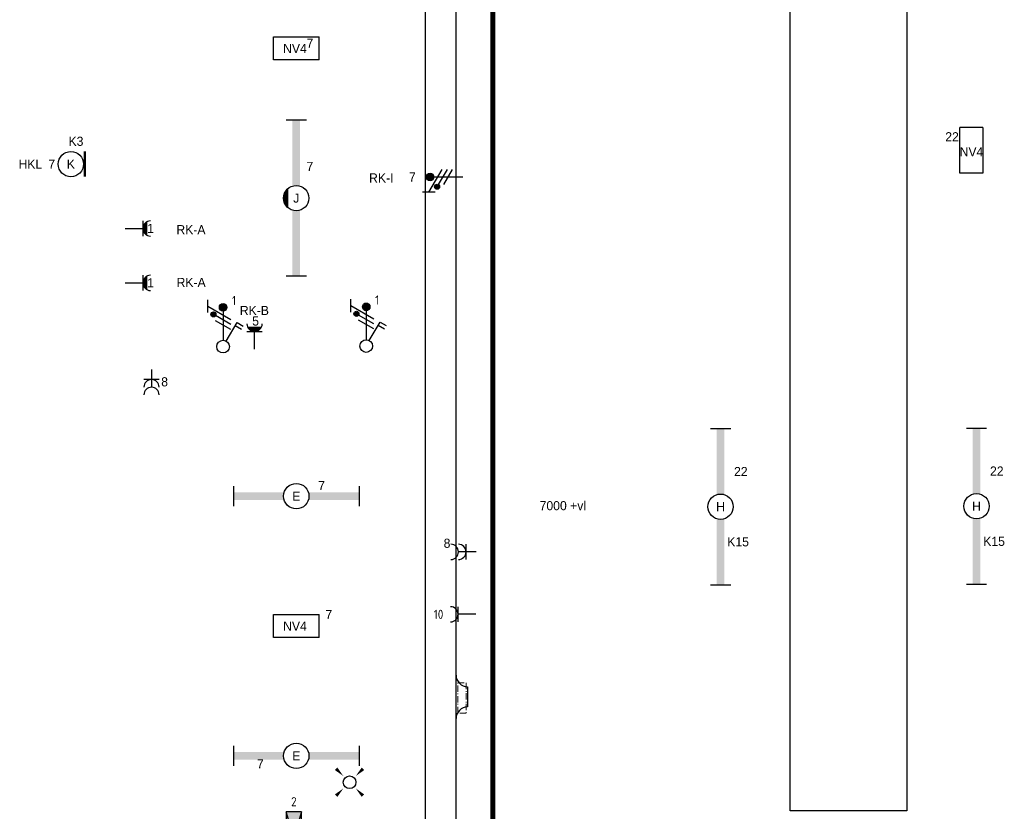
# Model space of a CAD drawing. Header units: millimetres. Extents: x -4918 to 66616, y -2793 to 36146.
# Tile 11 of 25: x 7174 to 16891, y 20265 to 28074. Entities that reach past the tile are written whole.
import ezdxf
from ezdxf.enums import TextEntityAlignment as Align

# ---------------------------------------------------------------- set-up
doc = ezdxf.new("R2010")
doc.units = ezdxf.units.MM
doc.header["$LTSCALE"] = 100
doc.linetypes.add('DIVIDE', pattern=[1.25, 0.5, -0.25, 0, -0.25, 0, -0.25])
doc.linetypes.add('STYLE_06', pattern=[1.041641, 0.625, -0.208282, 0.069427, -0.138931])
doc.layers.add('diversen', color=3, linetype='STYLE_06', lineweight=18)
for name, color, linetype in [('EL6131--', 3, 'Continuous'), ('EL6211--', 3, 'Continuous'), ('EL6222--', 3, 'Continuous'), ('EL6311--', 3, 'Continuous'), ('EL6350--', 3, 'Continuous'), ('EM6131--', 1, 'Continuous'), ('WL561---', 4, 'Continuous')]:
    doc.layers.add(name, color=color, linetype=linetype)
doc.styles.add('BURO-018', font='BUROFONT.shx', dxfattribs={"height": 90})
doc.styles.add('STABICAD-018', font='ISOCP.SHX', dxfattribs={"height": 1.8})
doc.styles.add('STABICAD-025', font='ISOCP.SHX', dxfattribs={"height": 2.5})

# ---------------------------------------------------------------- blocks, each defined once
blk = doc.blocks.new('*U108')
at = {"color": 0, "ltscale": 10}
for p, q in [((0, -214.5, -2730), (0, 214.5, -2730)), ((115, -100, -2730), (115, 100, -2730))]:
    blk.add_line(p, q, dxfattribs=at)
for centre, start, end in [((114.5, 214.5, -2730), 180, 270), ((114.5, -214.5, -2730), 90, 180)]:
    blk.add_arc(centre, 114.5, start, end, dxfattribs=at)
at = {"layer": 'EM6131--', "color": 1, "style": 'BURO-018'}
blk.add_attdef('POSNR', text='', height=90, dxfattribs=at).set_placement((0, 0), align=Align.MIDDLE)
blk = doc.blocks.new('*U122')
at = {"color": 0, "ltscale": 10}
for p, q in [((0, 150, -2730), (10876, 150, -2730)), ((0, -150, -2730), (10876, -150, -2730))]:
    blk.add_line(p, q, dxfattribs=at)
at = {"layer": 'EM6131--', "color": 1, "style": 'BURO-018'}
blk.add_attdef('POSNR', text='', height=90, dxfattribs=at).set_placement((0, 0), align=Align.MIDDLE)
blk = doc.blocks.new('E00078')
at = {"color": 0, "linetype": 'Continuous'}
for p, q in [((-3, 6.48), (-3, 8.98)), ((-3, 7.73), (1.5, 5.13)), ((1.5, 4.13), (-1.5, 5.87)), ((0, 7.5), (0, 1)), ((1.5, 3.13), (-1.5, 4.87))]:
    blk.add_line(p, q, dxfattribs=at)
at = {"color": 0, "const_width": 0.75}
blk.add_lwpolyline([(-0.38, 7.5, 1), (0.38, 7.5, 1)], format="xyb", close=True, dxfattribs=at)
at = {"color": 0, "linetype": 'Continuous', "const_width": 0.5}
blk.add_lwpolyline([(-2.18, 6.12, 1), (-1.68, 6.12, 1)], format="xyb", close=True, dxfattribs=at)
at = {"color": 0, "linetype": 'Continuous'}
for centre, radius in [((0, 7.5), 0.75), ((-1.93, 6.12), 0.5)]:
    blk.add_circle(centre, radius, dxfattribs=at)
at = {"color": 0, "linetype": 'Continuous', "style": 'BURO-018'}
for tag, p in [('PANEL', (0, 14)), ('CIRCUIT', (0, 11)), ('SUBCIRCUIT', (4.5, 11))]:
    blk.add_attdef(tag, text='', height=1.8, dxfattribs=at).set_placement(p, align=Align.MIDDLE)
at = {"color": 0, "linetype": 'Continuous', "style": 'BURO-018', "flags": 1}
for tag, p in [('POWERCODE', (13, 11)), ('ARTICLECODE', (0, 0))]:
    blk.add_attdef(tag, text='', height=1.8, dxfattribs=at).set_placement(p, align=Align.MIDDLE)
blk = doc.blocks.new('E00411')
at = {"color": 0, "linetype": 'Continuous'}
blk.add_circle((0, 0), 1.25, dxfattribs=at)
for points in [[(-2.89, 2.4), (-2.4, 2.89), (-1.24, 1.24)], [(2.4, 2.89), (2.89, 2.4), (1.24, 1.24)], [(-2.4, -2.89), (-2.89, -2.4), (-1.24, -1.24)], [(2.89, -2.4), (2.4, -2.89), (1.24, -1.24)]]:
    blk.add_solid(points, dxfattribs=at)
at = {"color": 0, "linetype": 'Continuous', "style": 'BURO-018'}
blk.add_attdef('SWITCHCODE', text='', height=1.8, dxfattribs=at).set_placement((0, 4.64), align=Align.MIDDLE)
at = {"color": 0, "linetype": 'Continuous', "style": 'BURO-018', "flags": 1}
blk.add_attdef('ARTICLECODE', text='', height=1.8, dxfattribs=at).set_placement((0, 0), align=Align.MIDDLE)
blk = doc.blocks.new('1115C3A')
at = {"color": 0, "linetype": 'Continuous'}
for p, q in [((-4.5, 5.5), (4.5, 5.5)), ((-4.5, 1), (-4.5, 5.5)), ((4.5, 1), (4.5, 5.5)), ((4.5, 1), (-4.5, 1))]:
    blk.add_line(p, q, dxfattribs=at)
at = {"color": 0, "linetype": 'Continuous', "style": 'BURO-018'}
for tag, p in [('PANEL', (0, 15.17)), ('CIRCUIT', (0, 12.17)), ('SUBCIRCUIT', (4.5, 12.17)), ('LIGHTFIXTURECODE', (0, 8))]:
    blk.add_attdef(tag, text='', height=1.8, dxfattribs=at).set_placement(p, align=Align.MIDDLE)
blk = doc.blocks.new('111304WD')
at = {"color": 0, "linetype": 'Continuous'}
for p, q in [((-1.5, 4.5), (1.5, 4.5)), ((1.3, 5.25), (-1.3, 5.25)), ((1.16, 5.05), (-1.16, 5.05)), ((0.96, 4.85), (-0.96, 4.85)), ((0.65, 4.65), (-0.65, 4.65)), ((0, 1), (0, 4.5))]:
    blk.add_line(p, q, dxfattribs=at)
blk.add_arc((0, 6), 1.5, 180, 0, dxfattribs=at)
at = {"color": 0, "linetype": 'Continuous', "style": 'BURO-018'}
for tag, p in [('PANEL', (0, 11.5)), ('CIRCUIT', (0, 8.5)), ('SUBCIRCUIT', (4.5, 8.5))]:
    blk.add_attdef(tag, text='', height=1.8, dxfattribs=at).set_placement(p, align=Align.MIDDLE)
at = {"color": 0, "linetype": 'Continuous', "style": 'BURO-018', "flags": 1}
for tag, p in [('POWERCODE', (13, 8.5)), ('ARTICLECODE', (0, 0))]:
    blk.add_attdef(tag, text='', height=1.8, dxfattribs=at).set_placement(p, align=Align.MIDDLE)
blk = doc.blocks.new('111304A')
at = {"color": 0, "linetype": 'Continuous'}
for p, q in [((0, 1), (0, 4.5)), ((-1.5, 3), (1.5, 3))]:
    blk.add_line(p, q, dxfattribs=at)
for centre in [(0, 6), (0, 4.5)]:
    blk.add_arc(centre, 1.5, 180, 0, dxfattribs=at)
at = {"color": 0, "linetype": 'Continuous', "style": 'BURO-018'}
for tag, p in [('PANEL', (0, 11.5)), ('CIRCUIT', (0, 8.5)), ('SUBCIRCUIT', (4.5, 8.5))]:
    blk.add_attdef(tag, text='', height=1.8, dxfattribs=at).set_placement(p, align=Align.MIDDLE)
at = {"color": 0, "linetype": 'Continuous', "style": 'BURO-018', "flags": 1}
for tag, p in [('POWERCODE', (13, 8.5)), ('ARTICLECODE', (0, 0))]:
    blk.add_attdef(tag, text='', height=1.8, dxfattribs=at).set_placement(p, align=Align.MIDDLE)
blk = doc.blocks.new('E00172')
at = {"color": 0, "linetype": 'Continuous', "const_width": 0.5}
blk.add_lwpolyline([(-2.5, 0.75), (2.5, 0.75)], dxfattribs=at)
at = {"color": 0, "linetype": 'Continuous'}
blk.add_circle((0, 3.5), 2.5, dxfattribs=at)
at = {"color": 0, "linetype": 'Continuous', "style": 'BURO-018'}
for tag, p in [('PANEL', (0, 11.5)), ('CIRCUIT', (0, 8.5)), ('SUBCIRCUIT', (4.5, 8.5)), ('LIGHTFIXTURECODE', (0, 3.5)), ('SWITCHCODE', (4.5, 2.5))]:
    blk.add_attdef(tag, text='', height=1.8, dxfattribs=at).set_placement(p, align=Align.MIDDLE)
blk = doc.blocks.new('*U192')
at = {"color": 0}
for p, q in [((-15.4, 2), (-15.4, -2)), ((15.4, 2), (15.4, -2))]:
    blk.add_line(p, q, dxfattribs=at)
at = {"color": 0, "linetype": 'Continuous'}
blk.add_circle((0, 0), 2.5, dxfattribs=at)
at = {"color": 0}
for points in [[(-2.5, 0.75), (-15.4, 0.75), (-2.5, -0.75), (-15.4, -0.75)], [(2.5, 0.75), (15.4, 0.75), (2.5, -0.75), (15.4, -0.75)]]:
    blk.add_solid(points, dxfattribs=at)
at = {"color": 0, "linetype": 'Continuous', "style": 'BURO-018'}
for tag, p in [('PANEL', (0, 8)), ('CIRCUIT', (0, 5)), ('SUBCIRCUIT', (4.5, 5)), ('LIGHTFIXTURECODE', (0, 0)), ('SWITCHCODE', (4.5, -3))]:
    blk.add_attdef(tag, text='', height=1.8, dxfattribs=at).set_placement(p, align=Align.MIDDLE)
blk = doc.blocks.new('*U193')
at = {"color": 0}
for p, q in [((-15.4, 2), (-15.4, -2)), ((15.4, 2), (15.4, -2))]:
    blk.add_line(p, q, dxfattribs=at)
at = {"color": 0, "linetype": 'Continuous'}
blk.add_circle((0, 0), 2.5, dxfattribs=at)
at = {"color": 0}
for points in [[(-2.5, 0.75), (-15.4, 0.75), (-2.5, -0.75), (-15.4, -0.75)], [(2.5, 0.75), (15.4, 0.75), (2.5, -0.75), (15.4, -0.75)]]:
    blk.add_solid(points, dxfattribs=at)
at = {"color": 0, "linetype": 'Continuous', "style": 'BURO-018'}
for tag, p in [('PANEL', (0, 8)), ('CIRCUIT', (0, 5)), ('SUBCIRCUIT', (4.5, 5)), ('LIGHTFIXTURECODE', (0, 0)), ('SWITCHCODE', (4.5, -3))]:
    blk.add_attdef(tag, text='', height=1.8, dxfattribs=at).set_placement(p, align=Align.MIDDLE)
blk = doc.blocks.new('1115B6WD')
at = {"color": 0, "linetype": 'Continuous'}
for p, q in [((1.88, -1.65), (-1.88, -1.65)), ((1.68, -1.85), (-1.68, -1.85)), ((1.43, -2.05), (-1.43, -2.05)), ((1.09, -2.25), (-1.09, -2.25)), ((0.5, -2.45), (-0.5, -2.45))]:
    blk.add_line(p, q, dxfattribs=at)
blk = doc.blocks.new('*U203')
at = {"color": 0}
for p, q in [((-15.4, 2), (-15.4, -2)), ((15.4, 2), (15.4, -2))]:
    blk.add_line(p, q, dxfattribs=at)
at = {"color": 0, "linetype": 'Continuous'}
blk.add_circle((0, 0), 2.5, dxfattribs=at)
at = {"color": 0}
for points in [[(-2.5, 0.75), (-15.4, 0.75), (-2.5, -0.75), (-15.4, -0.75)], [(2.5, 0.75), (15.4, 0.75), (2.5, -0.75), (15.4, -0.75)]]:
    blk.add_solid(points, dxfattribs=at)
at = {"color": 0, "zscale": 100}
blk.add_blockref('1115B6WD', (0, 0), dxfattribs=at)
at = {"color": 0, "linetype": 'Continuous', "style": 'BURO-018'}
for tag, p in [('PANEL', (0, 8)), ('CIRCUIT', (0, 5)), ('SUBCIRCUIT', (4.5, 5)), ('LIGHTFIXTURECODE', (0, 0)), ('SWITCHCODE', (4.5, -3))]:
    blk.add_attdef(tag, text='', height=1.8, dxfattribs=at).set_placement(p, align=Align.MIDDLE)
blk = doc.blocks.new('*U205')
at = {"color": 0}
for p, q in [((-12.4, 2), (-12.4, -2)), ((12.4, 2), (12.4, -2))]:
    blk.add_line(p, q, dxfattribs=at)
at = {"color": 0, "linetype": 'Continuous'}
blk.add_circle((0, 0), 2.5, dxfattribs=at)
at = {"color": 0}
for points in [[(-2.5, 0.75), (-12.4, 0.75), (-2.5, -0.75), (-12.4, -0.75)], [(2.5, 0.75), (12.4, 0.75), (2.5, -0.75), (12.4, -0.75)]]:
    blk.add_solid(points, dxfattribs=at)
at = {"color": 0, "linetype": 'Continuous', "style": 'BURO-018'}
for tag, p in [('PANEL', (0, 8)), ('CIRCUIT', (0, 5)), ('SUBCIRCUIT', (4.5, 5)), ('LIGHTFIXTURECODE', (0, 0)), ('SWITCHCODE', (4.5, -3))]:
    blk.add_attdef(tag, text='', height=1.8, dxfattribs=at).set_placement(p, align=Align.MIDDLE)
blk = doc.blocks.new('*U206')
at = {"color": 0}
for p, q in [((-12.4, 2), (-12.4, -2)), ((12.4, 2), (12.4, -2))]:
    blk.add_line(p, q, dxfattribs=at)
at = {"color": 0, "linetype": 'Continuous'}
blk.add_circle((0, 0), 2.5, dxfattribs=at)
at = {"color": 0}
for points in [[(-2.5, 0.75), (-12.4, 0.75), (-2.5, -0.75), (-12.4, -0.75)], [(2.5, 0.75), (12.4, 0.75), (2.5, -0.75), (12.4, -0.75)]]:
    blk.add_solid(points, dxfattribs=at)
at = {"color": 0, "linetype": 'Continuous', "style": 'BURO-018'}
for tag, p in [('PANEL', (0, 8)), ('CIRCUIT', (0, 5)), ('SUBCIRCUIT', (4.5, 5)), ('LIGHTFIXTURECODE', (0, 0)), ('SWITCHCODE', (4.5, -3))]:
    blk.add_attdef(tag, text='', height=1.8, dxfattribs=at).set_placement(p, align=Align.MIDDLE)
blk = doc.blocks.new('E00079A')
at = {"color": 0, "linetype": 'Continuous'}
for p, q in [((-3, 8.98), (-3, 11.48)), ((-3, 10.23), (1.5, 7.63)), ((0, 10), (0, 3.5)), ((1.5, 6.63), (-1.5, 8.37)), ((1.5, 5.63), (-1.5, 7.37)), ((0.62, 3.33), (2.74, 7)), ((2.39, 6.39), (3.6, 5.69)), ((2.74, 7), (3.95, 6.3))]:
    blk.add_line(p, q, dxfattribs=at)
blk.add_lwpolyline([(-0.38, 10, 0.75, 0.75, 1), (0.38, 10, 0.75, 0.75, 1)], format="xyseb", close=True, dxfattribs=at)
at = {"color": 0, "linetype": 'Continuous', "const_width": 0.5}
blk.add_lwpolyline([(-2.18, 8.62, 1), (-1.68, 8.62, 1)], format="xyb", close=True, dxfattribs=at)
at = {"color": 0, "linetype": 'Continuous'}
for centre, radius in [((0, 10), 0.75), ((-1.93, 8.62), 0.5), ((0, 2.25), 1.25)]:
    blk.add_circle(centre, radius, dxfattribs=at)
at = {"color": 0, "linetype": 'Continuous', "style": 'STABICAD-018'}
for tag, p in [('PANEL', (0, 16.5)), ('CIRCUIT', (0, 13.5)), ('SUBCIRCUIT', (4.5, 13.5)), ('ARTICLECODE', (0, 0))]:
    blk.add_attdef(tag, text='', height=1.8, dxfattribs=at).set_placement(p, align=Align.MIDDLE)
blk.add_attdef('SWITCHCODE', (0, 13.5), '', height=1.8, dxfattribs=at)
at = {"color": 0, "linetype": 'Continuous', "style": 'STABICAD-018', "flags": 1}
blk.add_attdef('POWERCODE', text='', height=1.8, dxfattribs=at).set_placement((13, 13.5), align=Align.MIDDLE)
blk = doc.blocks.new('111304')
at = {"color": 0, "linetype": 'Continuous'}
for p, q in [((-1.5, 4.5), (1.5, 4.5)), ((0, 1), (0, 4.5))]:
    blk.add_line(p, q, dxfattribs=at)
blk.add_arc((0, 6), 1.5, 180, 0, dxfattribs=at)
at = {"color": 0, "linetype": 'Continuous', "style": 'BURO-018'}
for tag, p in [('PANEL', (0, 11.5)), ('CIRCUIT', (0, 8.5)), ('SUBCIRCUIT', (4.5, 8.5))]:
    blk.add_attdef(tag, text='', height=1.8, dxfattribs=at).set_placement(p, align=Align.MIDDLE)
at = {"color": 0, "linetype": 'Continuous', "style": 'BURO-018', "flags": 1}
for tag, p in [('POWERCODE', (13, 8.5)), ('ARTICLECODE', (0, 0))]:
    blk.add_attdef(tag, text='', height=1.8, dxfattribs=at).set_placement(p, align=Align.MIDDLE)
blk = doc.blocks.new('1116A4B')
at = {"color": 0, "linetype": 'Continuous'}
for p, q in [((-5, 4), (-5, 1)), ((5, 4), (-5, 4)), ((-5, 4), (5, 1)), ((5, 4), (-5, 1)), ((5, 1), (5, 4)), ((-5, 1), (5, 1))]:
    blk.add_line(p, q, dxfattribs=at)
for points in [[(-5, 4), (0, 2.5), (-5, 1)], [(5, 4), (0, 2.5), (5, 1)]]:
    blk.add_solid(points, dxfattribs=at)
at = {"color": 0, "linetype": 'Continuous', "style": 'STABICAD-018'}
for tag, p in [('PANEL', (0, 15)), ('CIRCUIT', (0, 9)), ('SUBCIRCUIT', (4.5, 9)), ('PANELNAME', (0, 6)), ('ARTICLECODE', (0, 0))]:
    blk.add_attdef(tag, text='', height=1.8, dxfattribs=at).set_placement(p, align=Align.MIDDLE)
blk.add_attdef('CASCADINGPANEL', (0, 0), '', height=1.8, dxfattribs=at)

msp = doc.modelspace()

# ---------------------------------------------------------------- linework, layer by layer
at = {"layer": 'diversen', "color": 3}
msp.add_lwpolyline([(11498.3, 21534), (11578.3, 21534), (11578.3, 21234), (11498.3, 21234), (11498.3, 21534)], dxfattribs=at)
at = {"layer": 'EL6311--', "color": 160, "linetype": 'DIVIDE', "lineweight": 100, "ltscale": 25}
msp.add_lwpolyline([(11843.3, 34760.5, 50, 50, 0), (10840.4, 35763.3, 50, 50, 0), (11843.3, 34760.5, 50, 50, 0), (11843.3, 19660.1, 50, 50, 0), (11998.3, 19660.1, 50, 50, 0), (11998.3, 11985, 50, 50, 0), (16468.3, 11985, 50, 50, 0), (16468.3, 10547.3, 50, 50, 0), (12879.8, 10547.3, 50, 50, 0), (12879.8, 7563.4, 50, 50, 0), (11686.7, 7563.4, 50, 50, 0), (11686.7, -1230.2, 50, 50, 0), (10508.6, -2408.3, 50, 50, 0)], format="xyseb", dxfattribs=at)
at = {"layer": 'WL561---', "color": 252}
msp.add_lwpolyline([(15928.3, 33271.5), (15928.3, 20271.5), (14778.3, 20271.5), (14778.3, 33271.5)], close=True, dxfattribs=at)

# ---------------------------------------------------------------- block references
at = {"layer": 'EL6131--', "color": 7, "rotation": 90}
msp.add_blockref('*U122', (11329.7, 19558.4, 2730), dxfattribs=at)
at = {"layer": 'EL6131--', "color": 7}
msp.add_blockref('*U108', (11479.7, 21394.7, 2730), dxfattribs=at)
at = {"layer": 'EL6211--', "linetype": 'Continuous'}
ref = msp.add_blockref('1116A4B', (9755, 20010.2), dxfattribs=dict(at, xscale=50, yscale=50, zscale=50, rotation=270))
ref.add_attrib('CIRCUIT', '2', dxfattribs={"layer": '0', "color": 1, "linetype": 'Continuous', "height": 90, "style": 'STABICAD-018'}).set_placement((9880, 20360.2), align=Align.MIDDLE)
ref.add_attrib('PANELNAME', 'LK02', dxfattribs={"layer": '0', "color": 2, "linetype": 'Continuous', "height": 125, "style": 'STABICAD-025'}).set_placement((10141.5, 20009.6), align=Align.MIDDLE)
at = {"layer": 'EL6222--', "color": 30, "linetype": 'Continuous'}
ref = msp.add_blockref('E00078', (11598.3, 26522.5), dxfattribs=dict(at, xscale=50.00000000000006, yscale=50.00000000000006, zscale=50.00000000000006, rotation=90.00000000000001))
ref.add_attrib('CIRCUIT', '7', dxfattribs={"layer": '0', "color": 1, "linetype": 'Continuous', "height": 90, "style": 'BURO-018'}).set_placement((11048.3, 26522.5), align=Align.MIDDLE)
ref.add_attrib('POWERCODE', 'RK-I', dxfattribs={"layer": '0', "color": 1, "linetype": 'Continuous', "height": 90, "style": 'BURO-018'}).set_placement((10741.8, 26513.1), align=Align.MIDDLE)
ref = msp.add_blockref('111304WD', (8164.8, 26014.7, 525), dxfattribs=dict(at, xscale=50, yscale=50, zscale=50, rotation=270))
ref.add_attrib('CIRCUIT', '1', dxfattribs={"layer": '0', "color": 1, "linetype": 'Continuous', "height": 90, "style": 'BURO-018'}).set_placement((8464.8, 26014.7, 525), align=Align.MIDDLE)
ref.add_attrib('POWERCODE', 'RK-A', dxfattribs={"layer": '0', "color": 1, "linetype": 'Continuous', "height": 90, "style": 'BURO-018'}).set_placement((8863.7, 26002.9, 525), align=Align.MIDDLE)
ref = msp.add_blockref('111304WD', (8164.8, 25477.6, 525), dxfattribs=dict(at, xscale=50, yscale=50, zscale=50, rotation=270))
ref.add_attrib('CIRCUIT', '1', dxfattribs={"layer": '0', "color": 1, "linetype": 'Continuous', "height": 90, "style": 'BURO-018'}).set_placement((8464.8, 25477.6, 525), align=Align.MIDDLE)
ref.add_attrib('POWERCODE', 'RK-A', dxfattribs={"layer": '0', "color": 1, "linetype": 'Continuous', "height": 90, "style": 'BURO-018'}).set_placement((8865.5, 25482.7, 525), align=Align.MIDDLE)
at = {"layer": 'EL6222--', "linetype": 'Continuous'}
ref = msp.add_blockref('E00079A', (10593.1, 24741.7), dxfattribs=dict(at, xscale=50, yscale=50, zscale=50))
ref.add_attrib('CIRCUIT', '1', dxfattribs={"layer": '0', "color": 1, "linetype": 'Continuous', "height": 90, "style": 'STABICAD-018'}).set_placement((10701.5, 25308.9), align=Align.MIDDLE)
ref = msp.add_blockref('E00079A', (9181.4, 24736.6), dxfattribs=dict(at, xscale=50, yscale=50, zscale=50))
ref.add_attrib('CIRCUIT', '1', dxfattribs={"layer": '0', "color": 1, "linetype": 'Continuous', "height": 90, "style": 'STABICAD-018'}).set_placement((9289.7, 25303.8), align=Align.MIDDLE)
at = {"layer": 'EL6222--', "color": 30, "linetype": 'Continuous'}
ref = msp.add_blockref('111304WD', (9491.6, 24774), dxfattribs=dict(at, xscale=50, yscale=50, zscale=50))
ref.add_attrib('CIRCUIT', '5', dxfattribs={"layer": '0', "color": 1, "linetype": 'Continuous', "height": 90, "style": 'BURO-018'}).set_placement((9501.6, 25101.3), align=Align.MIDDLE)
ref.add_attrib('POWERCODE', 'RK-B', dxfattribs={"layer": '0', "color": 1, "linetype": 'Continuous', "height": 90, "style": 'BURO-018'}).set_placement((9489.6, 25206.1), align=Align.MIDDLE)
at = {"layer": 'EL6222--', "color": 4, "linetype": 'Continuous'}
ref = msp.add_blockref('111304A', (8475, 24674), dxfattribs=dict(at, xscale=50, yscale=50, zscale=50, rotation=180))
ref.add_attrib('CIRCUIT', '8', dxfattribs={"layer": '0', "color": 1, "linetype": 'Continuous', "height": 90, "style": 'BURO-018'}).set_placement((8603.9, 24501.9), align=Align.MIDDLE)
ref = msp.add_blockref('111304A', (11728.3, 22823.9), dxfattribs=dict(at, xscale=50.00000000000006, yscale=50.00000000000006, zscale=50.00000000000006, rotation=90.00000000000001))
ref.add_attrib('CIRCUIT', '8', dxfattribs={"layer": '0', "color": 1, "linetype": 'Continuous', "height": 90, "style": 'BURO-018'}).set_placement((11391, 22909.8), align=Align.MIDDLE)
at = {"layer": 'EL6222--', "linetype": 'Continuous'}
ref = msp.add_blockref('111304', (11725, 22208.6), dxfattribs=dict(at, xscale=50, yscale=50, zscale=50, rotation=90.00000000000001))
ref.add_attrib('CIRCUIT', '10', dxfattribs={"layer": '0', "color": 1, "linetype": 'Continuous', "height": 90, "style": 'STABICAD-018'}).set_placement((11307, 22208.6), align=Align.MIDDLE)
at = {"layer": 'EL6311--', "color": 4, "linetype": 'Continuous'}
ref = msp.add_blockref('*U203', (9902.8, 26313.8), dxfattribs=dict(at, xscale=50, yscale=50, zscale=50, rotation=270))
ref.add_attrib('CIRCUIT', '7', dxfattribs={"layer": '0', "color": 1, "linetype": 'Continuous', "height": 90, "style": 'BURO-018'}).set_placement((10037.8, 26627), align=Align.MIDDLE)
ref.add_attrib('LIGHTFIXTURECODE', 'J', dxfattribs={"layer": '0', "color": 1, "linetype": 'Continuous', "height": 90, "style": 'BURO-018'}).set_placement((9902.8, 26313.8), align=Align.MIDDLE)
at = {"layer": 'EL6311--', "color": 6, "linetype": 'Continuous'}
ref = msp.add_blockref('E00172', (7854, 26649.8), dxfattribs=dict(at, xscale=50.00000000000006, yscale=50.00000000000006, zscale=50.00000000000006, rotation=90.00000000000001))
ref.add_attrib('CIRCUIT', '7', dxfattribs={"layer": '0', "color": 1, "linetype": 'Continuous', "height": 90, "style": 'BURO-018'}).set_placement((7490, 26649.8), align=Align.MIDDLE)
ref.add_attrib('LIGHTFIXTURECODE', 'K', dxfattribs={"layer": '0', "color": 1, "linetype": 'Continuous', "height": 90, "style": 'BURO-018'}).set_placement((7679, 26649.8), align=Align.MIDDLE)
ref.add_attrib('PANEL', 'HKL', dxfattribs={"layer": '0', "color": 1, "linetype": 'Continuous', "height": 90, "style": 'BURO-018'}).set_placement((7279, 26649.8), align=Align.MIDDLE)
ref.add_attrib('SWITCHCODE', 'K3', dxfattribs={"layer": '0', "color": 1, "linetype": 'Continuous', "height": 90, "style": 'BURO-018'}).set_placement((7729, 26874.8), align=Align.MIDDLE)
at = {"layer": 'EL6311--', "linetype": 'Continuous'}
ref = msp.add_blockref('*U193', (14090.4, 23270.2), dxfattribs=dict(at, xscale=50.00000000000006, yscale=50.00000000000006, zscale=50.00000000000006, rotation=90.00000000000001))
ref.add_attrib('CIRCUIT', '22', dxfattribs={"layer": '0', "color": 1, "linetype": 'Continuous', "height": 90, "style": 'BURO-018'}).set_placement((14290.3, 23617.7), align=Align.MIDDLE)
ref.add_attrib('LIGHTFIXTURECODE', 'H', dxfattribs={"layer": '0', "color": 1, "linetype": 'Continuous', "height": 90, "style": 'BURO-018'}).set_placement((14090.4, 23270.2), align=Align.MIDDLE)
ref.add_attrib('SWITCHCODE', 'K15', dxfattribs={"layer": '0', "color": 1, "linetype": 'Continuous', "height": 90, "style": 'BURO-018'}).set_placement((14263.3, 22923), align=Align.MIDDLE)
ref = msp.add_blockref('*U192', (16616.3, 23274.9), dxfattribs=dict(at, xscale=50.00000000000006, yscale=50.00000000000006, zscale=50.00000000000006, rotation=90.00000000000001))
ref.add_attrib('CIRCUIT', '22', dxfattribs={"layer": '0', "color": 1, "linetype": 'Continuous', "height": 90, "style": 'BURO-018'}).set_placement((16816.3, 23622.4), align=Align.MIDDLE)
ref.add_attrib('LIGHTFIXTURECODE', 'H', dxfattribs={"layer": '0', "color": 1, "linetype": 'Continuous', "height": 90, "style": 'BURO-018'}).set_placement((16616.3, 23274.9), align=Align.MIDDLE)
ref.add_attrib('SWITCHCODE', 'K15', dxfattribs={"layer": '0', "color": 1, "linetype": 'Continuous', "height": 90, "style": 'BURO-018'}).set_placement((16789.2, 22927.6), align=Align.MIDDLE)
at = {"layer": 'EL6311--', "color": 4, "linetype": 'Continuous'}
ref = msp.add_blockref('*U206', (9903.3, 23374), dxfattribs=dict(at, xscale=50, yscale=50, zscale=50))
ref.add_attrib('CIRCUIT', '7', dxfattribs={"layer": '0', "color": 1, "linetype": 'Continuous', "height": 90, "style": 'BURO-018'}).set_placement((10152.7, 23478.2), align=Align.MIDDLE)
ref.add_attrib('LIGHTFIXTURECODE', 'E', dxfattribs={"layer": '0', "color": 1, "linetype": 'Continuous', "height": 90, "style": 'BURO-018'}).set_placement((9903.3, 23374), align=Align.MIDDLE)
ref = msp.add_blockref('*U205', (9903.3, 20812.2), dxfattribs=dict(at, xscale=50, yscale=50, zscale=50))
ref.add_attrib('CIRCUIT', '7', dxfattribs={"layer": '0', "color": 1, "linetype": 'Continuous', "height": 90, "style": 'BURO-018'}).set_placement((9547.9, 20732.6), align=Align.MIDDLE)
ref.add_attrib('LIGHTFIXTURECODE', 'E', dxfattribs={"layer": '0', "color": 1, "linetype": 'Continuous', "height": 90, "style": 'BURO-018'}).set_placement((9903.3, 20812.2), align=Align.MIDDLE)
at = {"layer": 'EL6311--', "color": 4, "linetype": 'Continuous', "xscale": 50, "yscale": 50, "zscale": 50}
msp.add_blockref('E00411', (10429, 20552), dxfattribs=at)
at = {"layer": 'EL6350--', "color": 4, "linetype": 'Continuous'}
ref = msp.add_blockref('1115C3A', (9903.1, 27629), dxfattribs=dict(at, xscale=50, yscale=50, zscale=50))
ref.add_attrib('CIRCUIT', '7', dxfattribs={"layer": '0', "color": 1, "linetype": 'Continuous', "height": 90, "style": 'BURO-018'}).set_placement((10038.7, 27843.3), align=Align.MIDDLE)
ref.add_attrib('LIGHTFIXTURECODE', 'NV4', dxfattribs={"layer": '0', "color": 1, "linetype": 'Continuous', "height": 90, "style": 'BURO-018'}).set_placement((9890.2, 27790.3), align=Align.MIDDLE)
at = {"layer": 'EL6350--', "linetype": 'Continuous'}
ref = msp.add_blockref('1115C3A', (16727.8, 26784.4), dxfattribs=dict(at, xscale=50.00000000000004, yscale=50.00000000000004, zscale=50.00000000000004, rotation=90.00000000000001))
ref.add_attrib('CIRCUIT', '22', dxfattribs={"layer": '0', "color": 1, "linetype": 'Continuous', "height": 90, "style": 'BURO-018'}).set_placement((16374.7, 26919.9), align=Align.MIDDLE)
ref.add_attrib('LIGHTFIXTURECODE', 'NV4', dxfattribs={"layer": '0', "color": 1, "linetype": 'Continuous', "height": 90, "style": 'BURO-018'}).set_placement((16566.5, 26771.5), align=Align.MIDDLE)
at = {"layer": 'EL6350--', "color": 4, "linetype": 'Continuous'}
ref = msp.add_blockref('1115C3A', (9903.3, 21930.7), dxfattribs=dict(at, xscale=50, yscale=50, zscale=50))
ref.add_attrib('CIRCUIT', '7', dxfattribs={"layer": '0', "color": 1, "linetype": 'Continuous', "height": 90, "style": 'BURO-018'}).set_placement((10224.2, 22205.7), align=Align.MIDDLE)
ref.add_attrib('LIGHTFIXTURECODE', 'NV4', dxfattribs={"layer": '0', "color": 1, "linetype": 'Continuous', "height": 90, "style": 'BURO-018'}).set_placement((9890.4, 22092), align=Align.MIDDLE)

# ---------------------------------------------------------------- texts
at = {"layer": 'EL6222--', "color": 3, "style": 'BURO-018'}
msp.add_text('7000 +vl', height=90, dxfattribs=at).set_placement((12304.7, 23235.2))

doc.saveas('drawing.dxf')
